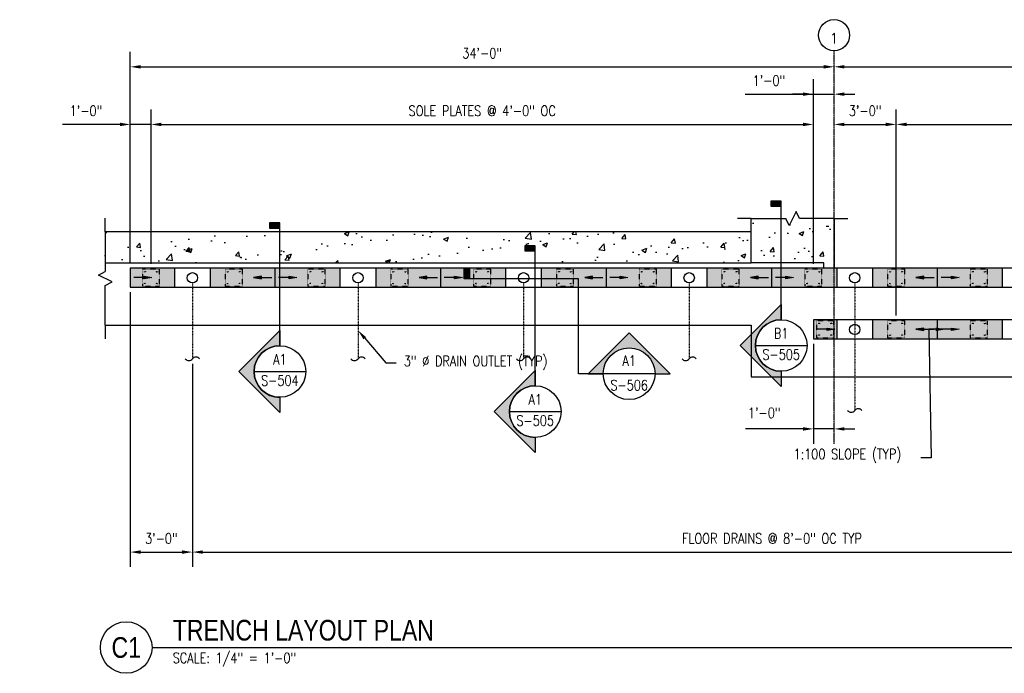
# Model space of a CAD drawing. Header units: inches. Extents: x -3662 to 6974, y 589 to 974.
# Tile 1 of 39: x -223 to 348, y 595 to 974. Entities that reach past the tile are written whole.
import ezdxf
from ezdxf import colors
from ezdxf.entities.mleader import LeaderData, LeaderLine
from ezdxf.enums import TextEntityAlignment as Align
from ezdxf.math import Vec2, Vec3

# ---------------------------------------------------------------- set-up
doc = ezdxf.new("R2010")
doc.units = ezdxf.units.IN
doc.header["$MEASUREMENT"] = 0
doc.linetypes.add('CENTER2', pattern=[1.125, 0.75, -0.125, 0.125, -0.125])
doc.linetypes.add('Dash', pattern=[0.25, 0.125, -0.125])
for name, color, linetype in [('A-DETL-THIN', 1, 'Continuous'), ('A-FLOR', 173, 'Continuous'), ('A-FLOR-PATT', 8, 'Continuous'), ('A-FLOR-SLOPE', 172, 'Continuous'), ('A-WALL', 4, 'Continuous'), ('A-WALL-PATT', 8, 'Continuous'), ('P-DRNS-PIPE', 3, 'Dash'), ('S-ANNO-DIMS', 1, 'Continuous'), ('S-ANNO-NOTE', 2, 'Continuous'), ('S-ANNO-SYMB', 2, 'Continuous'), ('S-ANNO-TEXT', 10, 'Continuous'), ('S-COLS', 53, 'Continuous'), ('S-DOOR-SOLE', 131, 'Dash'), ('S-DOOR-TRNCH', 173, 'Continuous'), ('S-GRID', 1, 'CENTER2'), ('S-GRID-IDEN', 1, 'Continuous')]:
    doc.layers.add(name, color=color, linetype=linetype)
doc.styles.add('Annotative', font='romans.shx', dxfattribs={"width": 0.8, "height": 0.125})
doc.styles.add('Arial', font='romans.shx', dxfattribs={"width": 0.8})
doc.styles.add('ROMANS', font='romans.shx', dxfattribs={"width": 0.8})
doc.styles.add('TITLES', font='swiss.ttf', dxfattribs={"width": 0.8, "height": 0.25})
doc.dimstyles.new('Annotative', dxfattribs={"dimscale": 0, "dimtxt": 0.125, "dimasz": 0.125, "dimexe": 0.18, "dimexo": 0.0625, "dimgap": 0.09, "dimtad": 1, "dimdec": 3, "dimzin": 3, "dimdsep": 46, "dimlunit": 4, "dimtxsty": 'Annotative', "dimcen": 0.09, "dimclrt": 2, "dimazin": 2, "dimtfac": 1, "dimtdec": 3, "dimtmove": 0, "dimatfit": 0, "dimfxl": 1, "dimtfill": 1, "dimfrac": 2, "dimtolj": 1, "dimtzin": 0, "dimarcsym": 0})

# ---------------------------------------------------------------- blocks, each defined once
blk = doc.blocks.new('Grid - Circle 3_8_-570341-TRENCH LAYOUT PLAN')
at = {"layer": 'S-GRID-IDEN'}
blk.add_circle((0, 0), 0.188, dxfattribs=at)
blk = doc.blocks.new('*D11')
at = {"layer": 'Defpoints', "color": 0, "transparency": 16777216}
for p in [(249.08, 947.03), (249.08, 859.03), (-158.93, 830.21)]:
    blk.add_point(p, dxfattribs=at)
at = {"layer": 'S-ANNO-DIMS', "color": 0, "lineweight": -2, "transparency": 16777216}
for p, q in [((-158.93, 833.21), (-158.93, 955.67)), ((-152.93, 947.03), (243.08, 947.03))]:
    blk.add_line(p, q, dxfattribs=at)
at = {"layer": 'S-ANNO-DIMS', "color": 0, "transparency": 16777216}
for points in [[(-152.93, 948.03), (-152.93, 946.03), (-158.93, 947.03)], [(243.08, 948.03), (243.08, 946.03), (249.08, 947.03)]]:
    blk.add_solid(points, dxfattribs=at)
at = {"layer": 'S-ANNO-DIMS', "color": 2, "lineweight": -3, "transparency": 16777216, "insert": (45.07, 954.92), "char_height": 6, "width": 30.0824, "attachment_point": 5, "style": 'Annotative'}
blk.add_mtext('\\A1;34\'-0"', dxfattribs=at)
blk = doc.blocks.new('*D10')
at = {"layer": 'Defpoints', "color": 0, "transparency": 16777216}
for p in [(237.1, 789.21), (249.08, 767.21), (249.08, 736.91)]:
    blk.add_point(p, dxfattribs=at)
at = {"layer": 'S-ANNO-DIMS', "color": 0, "lineweight": -2, "transparency": 16777216}
for p, q in [((237.1, 786.21), (237.1, 728.27)), ((231.1, 736.91), (197.71, 736.91)), ((249.08, 736.91), (237.1, 736.91)), ((255.08, 736.91), (261.08, 736.91))]:
    blk.add_line(p, q, dxfattribs=at)
at = {"layer": 'S-ANNO-DIMS', "color": 0, "transparency": 16777216}
for points in [[(231.1, 737.91), (231.1, 735.91), (237.1, 736.91)], [(255.08, 737.91), (255.08, 735.91), (249.08, 736.91)]]:
    blk.add_solid(points, dxfattribs=at)
at = {"layer": 'S-ANNO-DIMS', "color": 2, "lineweight": -3, "transparency": 16777216, "insert": (199.08, 749.23), "char_height": 6, "width": 24.6557, "attachment_point": 1, "line_spacing_factor": 0.983083, "style": 'Annotative'}
blk.add_mtext('\\A1;1\'-0"', dxfattribs=at)
blk = doc.blocks.new('*D9')
at = {"layer": 'Defpoints', "color": 0, "transparency": 16777216}
for p in [(-158.93, 819.21), (-122.93, 777.61), (-122.93, 665.44)]:
    blk.add_point(p, dxfattribs=at)
at = {"layer": 'S-ANNO-DIMS', "color": 0, "lineweight": -2, "transparency": 16777216}
for p, q in [((-158.93, 816.21), (-158.93, 656.8)), ((-122.93, 774.61), (-122.93, 656.8)), ((-152.93, 665.44), (-128.93, 665.44))]:
    blk.add_line(p, q, dxfattribs=at)
at = {"layer": 'S-ANNO-DIMS', "color": 0, "transparency": 16777216}
for points in [[(-152.93, 666.44), (-152.93, 664.44), (-158.93, 665.44)], [(-128.93, 666.44), (-128.93, 664.44), (-122.93, 665.44)]]:
    blk.add_solid(points, dxfattribs=at)
at = {"layer": 'S-ANNO-DIMS', "color": 2, "lineweight": -3, "transparency": 16777216, "insert": (-140.93, 673.33), "char_height": 6, "width": 24.6557, "attachment_point": 5, "style": 'Annotative'}
blk.add_mtext('\\A1;3\'-0"', dxfattribs=at)
blk = doc.blocks.new('*D8')
at = {"layer": 'Defpoints', "color": 0, "transparency": 16777216}
for p in [(-122.93, 777.61), (549.07, 747.61), (549.07, 665.44)]:
    blk.add_point(p, dxfattribs=at)
at = {"layer": 'S-ANNO-DIMS', "color": 0, "lineweight": -2, "transparency": 16777216}
for p, q in [((-122.93, 774.61), (-122.93, 656.8)), ((549.07, 744.61), (549.07, 656.8)), ((-116.93, 665.44), (543.07, 665.44))]:
    blk.add_line(p, q, dxfattribs=at)
at = {"layer": 'S-ANNO-DIMS', "color": 0, "transparency": 16777216}
for points in [[(-116.93, 666.44), (-116.93, 664.44), (-122.93, 665.44)], [(543.07, 666.44), (543.07, 664.44), (549.07, 665.44)]]:
    blk.add_solid(points, dxfattribs=at)
at = {"layer": 'S-ANNO-DIMS', "color": 2, "lineweight": -3, "transparency": 16777216, "insert": (213.07, 673.33), "char_height": 6, "width": 162.3139, "attachment_point": 5, "style": 'Annotative'}
blk.add_mtext('\\A1;FLOOR DRAINS @ 8\'-0" OC TYP', dxfattribs=at)
blk = doc.blocks.new('*U15')
at = {"lineweight": -3}
blk.add_hatch(color=256, dxfattribs=at).paths.add_polyline_path([(0, 1.522), (0, 1.585), (-0.125, 1.585), (-0.125, 1.522)])
h = blk.add_hatch(color=256, dxfattribs=at)
edge = h.paths.add_edge_path()
edge.add_line((0, -0.525), (0, -0.707))
edge.add_line((0, -0.707), (-0.495, -0.212))
edge.add_line((-0.495, -0.212), (0, 0.282))
edge.add_line((0, 0.282), (0, 0.1))
edge.add_arc((0, -0.212), 0.312, 90, 270)
at = {"linetype": 'Continuous', "lineweight": -3}
blk.add_line((0, 0.1), (0, 1.585), dxfattribs=at)
at = {"lineweight": -3}
for p, q in [((0, 0.282), (-0.495, -0.212)), ((-0.495, -0.212), (0, -0.707)), ((-0.312, -0.212), (0.312, -0.212))]:
    blk.add_line(p, q, dxfattribs=at)
at = {"lineweight": -3, "flags": 128}
blk.add_lwpolyline([(0, 1.522), (0, 1.585), (-0.125, 1.585), (-0.125, 1.522), (0, 1.522)], close=True, dxfattribs=at)
blk.add_lwpolyline([(0, -0.525), (0, -0.707), (-0.495, -0.212), (0, 0.282), (0, 0.1, 1), (0, -0.525)], format="xyb", close=True, dxfattribs=at)
blk.add_lwpolyline([(-0.016, -0.525), (-0.016, -0.525)], dxfattribs=at)
blk.add_lwpolyline([(-0.016, -0.525), (-0.016, -0.525)], dxfattribs=at)
at = {"lineweight": -3}
blk.add_circle((0, -0.212), 0.312, dxfattribs=at)
at = {"linetype": 'Continuous', "lineweight": -3, "style": 'Arial'}
blk.add_attdef('X#', text='', height=0.0938, dxfattribs=at).set_placement((0, -0.166), align=Align.BOTTOM_CENTER)
blk.add_attdef('X-###', text='', height=0.0938, dxfattribs=at).set_placement((0, -0.259), align=Align.TOP_CENTER)
blk = doc.blocks.new('*U16')
at = {"lineweight": -3}
blk.add_hatch(color=256, dxfattribs=at).paths.add_polyline_path([(0, 1.684), (0, 1.747), (-0.125, 1.747), (-0.125, 1.684)])
h = blk.add_hatch(color=256, dxfattribs=at)
edge = h.paths.add_edge_path()
edge.add_line((0, -0.312), (0, -0.495))
edge.add_line((0, -0.495), (-0.495, 0))
edge.add_line((-0.495, 0), (0, 0.495))
edge.add_line((0, 0.495), (0, 0.312))
edge.add_arc((0, 0), 0.312, 90, 270)
at = {"linetype": 'Continuous', "lineweight": -3}
blk.add_line((0, 0.312), (0, 1.747), dxfattribs=at)
at = {"lineweight": -3}
for p, q in [((0, 0.495), (-0.495, 0)), ((-0.312, 0), (0.312, 0)), ((-0.495, 0), (0, -0.495))]:
    blk.add_line(p, q, dxfattribs=at)
at = {"lineweight": -3, "flags": 128}
blk.add_lwpolyline([(0, 1.684), (0, 1.747), (-0.125, 1.747), (-0.125, 1.684), (0, 1.684)], close=True, dxfattribs=at)
blk.add_lwpolyline([(0, -0.312), (0, -0.495), (-0.495, 0), (0, 0.495), (0, 0.312, 1), (0, -0.312)], format="xyb", close=True, dxfattribs=at)
blk.add_lwpolyline([(-0.016, -0.312), (-0.016, -0.312)], dxfattribs=at)
blk.add_lwpolyline([(-0.016, -0.312), (-0.016, -0.312)], dxfattribs=at)
at = {"lineweight": -3}
blk.add_circle((0, 0), 0.312, dxfattribs=at)
at = {"linetype": 'Continuous', "lineweight": -3, "style": 'Arial'}
blk.add_attdef('X#', text='', height=0.0938, dxfattribs=at).set_placement((0, 0.047), align=Align.BOTTOM_CENTER)
blk.add_attdef('X-###', text='', height=0.0938, dxfattribs=at).set_placement((0, -0.047), align=Align.TOP_CENTER)
blk = doc.blocks.new('*U26')
for p, q in [((0.5, 1), (-0.5, -1)), ((1, 0), (0.5, 1)), ((-6.75, 0), (-8.75, 0)), ((-6.75, 0), (-1, 0)), ((-0.5, -1), (-1, 0)), ((6.75, 0), (1, 0)), ((6.75, 0), (8.75, 0))]:
    blk.add_line(p, q)
blk = doc.blocks.new('*U29')
for p, q in [((0.5, 1), (-0.5, -1)), ((1, 0), (0.5, 1)), ((-6, 0), (-8, 0)), ((-6, 0), (-1, 0)), ((-0.5, -1), (-1, 0)), ((6, 0), (1, 0)), ((6, 0), (8, 0))]:
    blk.add_line(p, q)
blk = doc.blocks.new('*U24')
at = {"linetype": 'Continuous', "lineweight": -3}
blk.add_line((1.125, 0.625), (29.5, 0.625), dxfattribs=at)
at = {"lineweight": -3}
blk.add_circle((0.812, 0.625), 0.312, dxfattribs=at)
at = {"lineweight": -3, "style": 'Arial'}
blk.add_attdef('DRAWING_AREA_TITLE', text='', height=0.187, dxfattribs=at).set_placement((1.374, 0.634), align=Align.BOTTOM_LEFT)
blk.add_attdef('X#', text='', height=0.187, dxfattribs=at).set_placement((0.812, 0.625), align=Align.MIDDLE_CENTER)
blk.add_attdef('SCALE:', text='', height=0.0938, dxfattribs=at).set_placement((1.374, 0.561), align=Align.TOP_LEFT)
blk = doc.blocks.new('ARROW')
for p, q in [((-0.09375, -0.015625), (-0.09375, 0.015625)), ((-0.09375, 0.015625), (0, 0)), ((0, 0), (-0.09375, -0.015625))]:
    blk.add_line(p, q)
blk.add_lwpolyline([(-0.09375, 0), (-0.21875, 0)])
blk.add_solid([(-0.09375, 0.015625), (0, 0), (-0.09375, -0.015625)])
blk = doc.blocks.new('*D36')
at = {"layer": 'Defpoints', "color": 0, "transparency": 16777216}
for p in [(604.08, 947.03), (249.08, 859.03), (604.08, 853.03)]:
    blk.add_point(p, dxfattribs=at)
at = {"layer": 'S-ANNO-DIMS', "color": 0, "lineweight": -2, "transparency": 16777216}
blk.add_line((255.08, 947.03), (598.08, 947.03), dxfattribs=at)
at = {"layer": 'S-ANNO-DIMS', "color": 0, "transparency": 16777216}
for points in [[(255.08, 948.03), (255.08, 946.03), (249.08, 947.03)], [(598.08, 948.03), (598.08, 946.03), (604.08, 947.03)]]:
    blk.add_solid(points, dxfattribs=at)
at = {"layer": 'S-ANNO-DIMS', "color": 2, "transparency": 16777216, "insert": (426.58, 954.92), "char_height": 6, "attachment_point": 5, "style": 'Annotative'}
blk.add_mtext('\\A1;29\'-7"', dxfattribs=at)
blk = doc.blocks.new('*D40')
at = {"layer": 'Defpoints', "color": 0, "transparency": 16777216}
for p in [(-146.93, 913.6), (-158.93, 830.21), (-146.93, 829.71)]:
    blk.add_point(p, dxfattribs=at)
at = {"layer": 'S-ANNO-DIMS', "color": 0, "lineweight": -2, "transparency": 16777216}
for p, q in [((-146.93, 832.71), (-146.93, 922.24)), ((-164.93, 913.6), (-198.31, 913.6)), ((-146.93, 913.6), (-158.93, 913.6)), ((-140.93, 913.6), (-134.93, 913.6))]:
    blk.add_line(p, q, dxfattribs=at)
at = {"layer": 'S-ANNO-DIMS', "color": 0, "transparency": 16777216}
for points in [[(-164.93, 914.6), (-164.93, 912.6), (-158.93, 913.6)], [(-140.93, 914.6), (-140.93, 912.6), (-146.93, 913.6)]]:
    blk.add_solid(points, dxfattribs=at)
at = {"layer": 'S-ANNO-DIMS', "color": 2, "lineweight": -3, "transparency": 16777216, "insert": (-184.62, 921.5), "char_height": 6, "attachment_point": 5, "style": 'Annotative'}
blk.add_mtext('\\A1;1\'-0"', dxfattribs=at)
blk = doc.blocks.new('*D41')
at = {"layer": 'Defpoints', "color": 0, "transparency": 16777216}
for p in [(237.07, 913.6), (-146.93, 829.71), (237.07, 829.71)]:
    blk.add_point(p, dxfattribs=at)
at = {"layer": 'S-ANNO-DIMS', "color": 0, "lineweight": -2, "transparency": 16777216}
blk.add_line((-140.93, 913.6), (231.07, 913.6), dxfattribs=at)
at = {"layer": 'S-ANNO-DIMS', "color": 0, "transparency": 16777216}
for points in [[(-140.93, 914.6), (-140.93, 912.6), (-146.93, 913.6)], [(231.07, 914.6), (231.07, 912.6), (237.07, 913.6)]]:
    blk.add_solid(points, dxfattribs=at)
at = {"layer": 'S-ANNO-DIMS', "color": 2, "lineweight": -3, "transparency": 16777216, "insert": (45.07, 921.5), "char_height": 6, "attachment_point": 5, "style": 'Annotative'}
blk.add_mtext('\\A1;SOLE PLATES @ 4\'-0" OC', dxfattribs=at)
blk = doc.blocks.new('*D42')
at = {"layer": 'Defpoints', "color": 0, "transparency": 16777216}
for p in [(249.08, 931.16), (237.07, 829.71), (249.08, 829.71)]:
    blk.add_point(p, dxfattribs=at)
at = {"layer": 'S-ANNO-DIMS', "color": 0, "lineweight": -2, "transparency": 16777216}
for p, q in [((237.07, 832.71), (237.07, 939.8)), ((197.6, 931.16), (237.07, 931.16)), ((231.07, 931.16), (225.07, 931.16)), ((237.07, 931.16), (249.08, 931.16)), ((237.07, 931.16), (249.08, 931.16)), ((255.08, 931.16), (261.08, 931.16))]:
    blk.add_line(p, q, dxfattribs=at)
at = {"layer": 'S-ANNO-DIMS', "color": 0, "transparency": 16777216}
for points in [[(231.07, 932.16), (231.07, 930.16), (237.07, 931.16)], [(255.08, 932.16), (255.08, 930.16), (249.08, 931.16)]]:
    blk.add_solid(points, dxfattribs=at)
at = {"layer": 'S-ANNO-DIMS', "color": 2, "transparency": 16777216, "insert": (211.29, 939.06), "char_height": 6, "attachment_point": 5, "style": 'Annotative', "bg_fill": 3, "box_fill_scale": 1.25, "bg_fill_color": 256, "bg_fill_true_color": 13158600, "bg_fill_transparency": 0}
blk.add_mtext('\\A1;1\'-0"', dxfattribs=at)
blk = doc.blocks.new('*D43')
at = {"layer": 'Defpoints', "color": 0, "transparency": 16777216}
for p in [(573.07, 913.6), (285.07, 829.71), (573.07, 799.71)]:
    blk.add_point(p, dxfattribs=at)
at = {"layer": 'S-ANNO-DIMS', "color": 0, "lineweight": -2, "transparency": 16777216}
for p, q in [((573.07, 802.71), (573.07, 922.24)), ((291.07, 913.6), (567.07, 913.6))]:
    blk.add_line(p, q, dxfattribs=at)
at = {"layer": 'S-ANNO-DIMS', "color": 0, "transparency": 16777216}
for points in [[(291.07, 914.6), (291.07, 912.6), (285.07, 913.6)], [(567.07, 914.6), (567.07, 912.6), (573.07, 913.6)]]:
    blk.add_solid(points, dxfattribs=at)
at = {"layer": 'S-ANNO-DIMS', "color": 2, "transparency": 16777216, "insert": (429.07, 921.5), "char_height": 6, "attachment_point": 5, "style": 'Annotative', "bg_fill": 3, "box_fill_scale": 1.25, "bg_fill_color": 256, "bg_fill_true_color": 13158600, "bg_fill_transparency": 0}
blk.add_mtext('\\A1;SOLE PLATES @ 4\'-0" OC', dxfattribs=at)
blk = doc.blocks.new('TRENCH SOLE PLATE')
at = {"lineweight": -3, "ltscale": 0.25}
blk.add_lwpolyline([(-5, 5), (-5, -5), (5, -5), (5, 5)], close=True, dxfattribs=at)
for centre in [(-3.5, 3.375), (3.5, 3.375), (-3.5, -3.375), (3.5, -3.375)]:
    blk.add_circle(centre, 0.25, dxfattribs=at)
blk = doc.blocks.new('*D46')
at = {"layer": 'Defpoints', "color": 0, "transparency": 16777216}
for p in [(285.07, 913.6), (249.08, 830.21), (285.07, 799.71)]:
    blk.add_point(p, dxfattribs=at)
at = {"layer": 'S-ANNO-DIMS', "color": 0, "lineweight": -2, "transparency": 16777216}
for p, q in [((285.07, 802.71), (285.07, 922.24)), ((255.08, 913.6), (279.07, 913.6))]:
    blk.add_line(p, q, dxfattribs=at)
at = {"layer": 'S-ANNO-DIMS', "color": 0, "transparency": 16777216}
for points in [[(255.08, 914.6), (255.08, 912.6), (249.08, 913.6)], [(279.07, 914.6), (279.07, 912.6), (285.07, 913.6)]]:
    blk.add_solid(points, dxfattribs=at)
at = {"layer": 'S-ANNO-DIMS', "color": 2, "transparency": 16777216, "insert": (267.07, 921.5), "char_height": 6, "attachment_point": 5, "style": 'Annotative', "bg_fill": 3, "box_fill_scale": 1.25, "bg_fill_color": 256, "bg_fill_true_color": 13158600, "bg_fill_transparency": 0}
blk.add_mtext('\\A1;3\'-0"', dxfattribs=at)
blk = doc.blocks.new('*U53')
at = {"lineweight": -3}
blk.add_hatch(color=256, dxfattribs=at).paths.add_polyline_path([(0, 1.522), (0, 1.585), (-0.125, 1.585), (-0.125, 1.522)])
h = blk.add_hatch(color=256, dxfattribs=at)
edge = h.paths.add_edge_path()
edge.add_line((0, -0.732), (0, -0.914))
edge.add_line((0, -0.914), (-0.495, -0.42))
edge.add_line((-0.495, -0.42), (0, 0.075))
edge.add_line((0, 0.075), (0, -0.107))
edge.add_arc((0, -0.42), 0.312, 90, 270)
at = {"linetype": 'Continuous', "lineweight": -3}
blk.add_line((0, -0.107), (0, 1.585), dxfattribs=at)
at = {"lineweight": -3}
for p, q in [((0, 0.075), (-0.495, -0.42)), ((-0.495, -0.42), (0, -0.914)), ((-0.312, -0.42), (0.312, -0.42))]:
    blk.add_line(p, q, dxfattribs=at)
at = {"lineweight": -3, "flags": 128}
blk.add_lwpolyline([(0, 1.522), (0, 1.585), (-0.125, 1.585), (-0.125, 1.522), (0, 1.522)], close=True, dxfattribs=at)
blk.add_lwpolyline([(0, -0.732), (0, -0.914), (-0.495, -0.42), (0, 0.075), (0, -0.107, 1), (0, -0.732)], format="xyb", close=True, dxfattribs=at)
blk.add_lwpolyline([(-0.016, -0.732), (-0.016, -0.732)], dxfattribs=at)
blk.add_lwpolyline([(-0.016, -0.732), (-0.016, -0.732)], dxfattribs=at)
at = {"lineweight": -3}
blk.add_circle((0, -0.42), 0.312, dxfattribs=at)
at = {"linetype": 'Continuous', "lineweight": -3, "style": 'Arial'}
blk.add_attdef('X#', text='', height=0.0938, dxfattribs=at).set_placement((0, -0.373), align=Align.BOTTOM_CENTER)
blk.add_attdef('X-###', text='', height=0.0938, dxfattribs=at).set_placement((0, -0.466), align=Align.TOP_CENTER)

msp = doc.modelspace()

# ---------------------------------------------------------------- hatches: boundary and pattern name
at = {"layer": 'A-FLOR-PATT'}
h = msp.add_hatch(dxfattribs=at)
h.set_pattern_fill('AR-SAND', color=256, scale=2)
h.paths.add_polyline_path([(-158.9285, 830.2127), (-158.9285, 819.2127), (-133.1785, 819.2125), (-133.1785, 830.2125)])
h.paths.add_polyline_path([(-74.9285, 819.212), (-74.9285, 830.212), (-112.6785, 830.2123), (-112.6785, 819.2123)])
h.paths.add_polyline_path([(-37.1785, 819.2116), (-37.1785, 830.2116), (-74.9285, 830.212), (-74.9285, 819.212)])
h.paths.add_polyline_path([(21.0715, 819.2111), (21.0715, 830.2111), (-16.6785, 830.2114), (-16.6785, 819.2114)])
h.paths.add_polyline_path([(58.8215, 819.2107), (58.8215, 830.2107), (21.0715, 830.2111), (21.0715, 819.2111)])
h.paths.add_polyline_path([(117.0715, 819.2102), (117.0715, 830.2102), (79.3215, 830.2106), (79.3215, 819.2106)])
h.paths.add_polyline_path([(154.8215, 819.2099), (154.8215, 830.2099), (117.0715, 830.2102), (117.0715, 819.2102)])
h.paths.add_polyline_path([(213.0715, 819.2093), (213.0715, 830.2093), (175.3215, 830.2097), (175.3215, 819.2097)])
h.paths.add_polyline_path([(250.8215, 819.209), (250.8215, 830.209), (249.0774, 830.209), (249.0774, 830.2059), (243.0774, 830.2059), (213.0715, 830.2064), (213.0715, 819.2093)])
h.paths.add_polyline_path([(271.3215, 830.2088), (271.3215, 819.2088), (309.0715, 819.2085), (309.0715, 830.2085)])
h.paths.add_polyline_path([(309.0715, 830.2085), (309.0715, 819.2085), (346.8215, 819.2081), (346.8215, 830.2081)])
h.paths.add_polyline_path([(405.0715, 819.2076), (405.0715, 830.2076), (367.3215, 830.2079), (367.3215, 819.2079)])
h.paths.add_polyline_path([(405.0715, 830.2076), (405.0715, 819.2076), (442.8215, 819.2072), (442.8215, 830.2072)])
h.paths.add_polyline_path([(463.3215, 830.2071), (463.3215, 819.2071), (501.0715, 819.2067), (501.0715, 830.2067)])
h.paths.add_polyline_path([(538.8215, 819.2064), (538.8215, 830.2064), (501.0715, 830.2067), (501.0715, 819.2067)])
h.paths.add_polyline_path([(585.0774, 830.2059), (559.3215, 830.2062), (559.3215, 819.2062), (585.0774, 819.2059), (612.0774, 819.2059), (612.0774, 830.2059)])
h = msp.add_hatch(dxfattribs=at)
h.set_pattern_fill('AR-SAND', color=256, scale=2)
h.paths.add_polyline_path([(250.8215, 800.2059), (237.0952, 800.2059), (237.0952, 789.2059), (250.8215, 789.2059)])
h.paths.add_polyline_path([(309.0715, 800.2059), (271.3215, 800.2059), (271.3215, 789.2059), (309.0715, 789.2059)])
h.paths.add_polyline_path([(346.8215, 800.2059), (309.0715, 800.2059), (309.0715, 789.2059), (346.8215, 789.2059)])
h.paths.add_polyline_path([(405.0715, 800.2059), (367.3215, 800.2059), (367.3215, 789.2059), (405.0715, 789.2059)])
h.paths.add_polyline_path([(442.8215, 800.2059), (405.0715, 800.2059), (405.0715, 789.2059), (442.8215, 789.2059)])
h.paths.add_polyline_path([(501.0715, 800.2059), (463.3215, 800.2059), (463.3215, 789.2059), (501.0715, 789.2059)])
h.paths.add_polyline_path([(538.8215, 800.2059), (501.0715, 800.2059), (501.0715, 789.2059), (538.8215, 789.2059)])
h.paths.add_polyline_path([(648.1997, 800.2059), (559.3215, 800.2059), (559.3215, 789.2059), (648.1997, 789.2059)])
h.paths.add_polyline_path([(706.4497, 800.2059), (668.6997, 800.2059), (668.6997, 789.2059), (706.4497, 789.2059)])
h.paths.add_polyline_path([(744.1997, 800.2059), (706.4497, 800.2059), (706.4497, 789.2059), (744.1997, 789.2059)])
h.paths.add_polyline_path([(803.0952, 800.2059), (764.6997, 800.2059), (764.6997, 789.2059), (803.0952, 789.2059)])
h.paths.add_polyline_path([(840.1997, 800.2059), (803.0952, 800.2059), (803.0952, 789.2059), (840.1997, 789.2059)])
h.paths.add_polyline_path([(898.4497, 800.2059), (860.6997, 800.2059), (860.6997, 789.2059), (898.4497, 789.2059)])
h.paths.add_polyline_path([(936.1997, 800.2059), (898.4497, 800.2059), (898.4497, 789.2059), (936.1997, 789.2059)])
h.paths.add_polyline_path([(1010.2202, 800.2059), (983.5774, 800.2059), (956.6997, 800.2059), (956.6997, 789.2059), (983.5774, 789.2059), (1010.2202, 789.2059)])
at = {"layer": 'A-WALL-PATT', "lineweight": -3}
h = msp.add_hatch(dxfattribs=at)
h.set_pattern_fill('AR-CONC', color=8, scale=4, style=0)
h.paths.add_polyline_path([(243.0774, 833.2059), (243.0774, 830.2059), (249.0774, 830.2059), (249.0774, 859.0281), (210.0774, 859.0281), (208.0774, 863.0281), (204.0774, 855.0281), (202.0774, 859.0281), (201.0774, 859.0281), (201.0774, 833.2059)])
h = msp.add_hatch(dxfattribs=at)
h.set_pattern_fill('AR-CONC', color=8, scale=4, style=0)
h.paths.add_polyline_path([(201.0774, 851.2059), (-173.462, 851.2059), (-173.462, 833.2059), (201.0774, 833.2059)])
at = {"layer": 'S-ANNO-SYMB', "lineweight": -3}
msp.add_hatch(color=256, dxfattribs=at).paths.add_polyline_path([(37.6998, 824.0012), (34.6998, 824.0012), (34.6998, 830.0012), (37.6998, 830.0012)])
h = msp.add_hatch(color=256, dxfattribs=at)
edge = h.paths.add_edge_path()
edge.add_line((145.2747, 768.9501), (154.0222, 768.9501))
edge.add_line((154.0222, 768.9501), (130.2747, 792.6975))
edge.add_line((130.2747, 792.6975), (106.5273, 768.9501))
edge.add_line((106.5273, 768.9501), (115.2748, 768.9501))
edge.add_arc((130.2747, 768.9501), 15, 0, 180, ccw=False)

# ---------------------------------------------------------------- linework, layer by layer
at = {"layer": 'A-FLOR', "lineweight": -3}
for p, q in [((-173.462, 797.2059), (201.0774, 797.2059)), ((201.0774, 797.2059), (201.0774, 767.2059)), ((201.0774, 767.2059), (561.0774, 767.2059))]:
    msp.add_line(p, q, dxfattribs=at)
at = {"layer": 'A-FLOR-SLOPE', "lineweight": -3}
for p, q in [((-74.9285, 819.2059), (-74.9285, 830.2059)), ((21.0715, 819.2059), (21.0715, 830.2059)), ((117.0715, 819.2059), (117.0715, 830.2059)), ((213.0715, 819.2059), (213.0715, 830.2127)), ((309.0715, 819.2059), (309.0715, 830.2059)), ((309.0715, 789.2059), (309.0715, 800.2059))]:
    msp.add_line(p, q, dxfattribs=at)
at = {"layer": 'A-WALL', "lineweight": -3}
for p, q in [((201.0774, 851.2059), (-173.462, 851.2059)), ((-173.462, 833.2059), (201.0774, 833.2059))]:
    msp.add_line(p, q, dxfattribs=at)
at = {"layer": 'P-DRNS-PIPE', "lineweight": -3}
for p, q in [((-122.9285, 821.6097), (-122.9285, 777.6097)), ((-26.9285, 821.6097), (-26.9285, 777.6097)), ((69.0715, 821.6097), (69.0715, 777.6097)), ((165.0715, 821.6097), (165.0715, 777.6097)), ((261.0715, 821.6097), (261.0715, 747.6097))]:
    msp.add_line(p, q, dxfattribs=at)
at = {"layer": 'P-DRNS-PIPE', "linetype": 'Continuous', "lineweight": -3}
for centre in [(-122.9285, 824.6097), (-26.9285, 824.6097), (69.0715, 824.6097), (165.0715, 824.6097), (261.0715, 824.6097), (261.0715, 794.6097)]:
    msp.add_circle(centre, 3, dxfattribs=at)
for centre, start, end in [((-124.991, 779.1566), 216.869898, 323.130102), ((-120.866, 776.0628), 36.869898, 143.130102), ((-28.991, 779.1566), 216.869898, 323.130102), ((-24.866, 776.0628), 36.869898, 143.130102), ((67.009, 779.1566), 216.869898, 323.130102), ((71.134, 776.0628), 36.869898, 143.130102), ((163.009, 779.1566), 216.869898, 323.130102), ((167.134, 776.0628), 36.869898, 143.130102), ((263.134, 746.0628), 36.869898, 143.130102), ((259.009, 749.1566), 216.869898, 323.130102)]:
    msp.add_arc(centre, 2.5781, start, end, dxfattribs=at)
at = {"layer": 'S-ANNO-SYMB', "lineweight": -3}
for p, q in [((106.5273, 768.9501), (130.2747, 792.6975)), ((130.2747, 792.6975), (154.0222, 768.9501))]:
    msp.add_line(p, q, dxfattribs=at)
msp.add_lwpolyline([(37.6998, 824.0012), (34.6998, 824.0012), (34.6998, 830.0012), (37.6998, 830.0012), (37.6998, 824.0012)], close=True, dxfattribs=at)
msp.add_lwpolyline([(145.2747, 768.9501), (100.9188, 768.9501), (100.9188, 824.0012), (34.6998, 824.0012)], dxfattribs=at)
at = {"layer": 'S-ANNO-SYMB', "lineweight": -3, "flags": 128}
msp.add_lwpolyline([(145.2747, 768.9501), (154.0222, 768.9501), (130.2747, 792.6975), (106.5273, 768.9501), (115.2748, 768.9501, -1), (145.2747, 768.9501)], format="xyb", close=True, dxfattribs=at)
at = {"layer": 'S-ANNO-SYMB', "lineweight": -3}
msp.add_circle((130.2747, 768.9501), 15, dxfattribs=at)
at = {"layer": 'S-COLS', "lineweight": -3}
msp.add_lwpolyline([(249.0774, 859.0281), (249.0774, 859.0281), (249.0774, 830.2059), (243.0774, 830.2059), (243.0774, 833.2059), (201.0774, 833.2059), (201.0774, 859.0281)], dxfattribs=at)
at = {"layer": 'S-DOOR-TRNCH', "lineweight": -3}
for p, q in [((-133.1785, 819.2059), (-133.1785, 830.2127)), ((-112.6785, 830.2059), (-112.6785, 819.2059)), ((-37.1785, 819.2059), (-37.1785, 830.2059)), ((-16.6785, 830.2059), (-16.6785, 819.2059)), ((58.8215, 819.2059), (58.8215, 830.2059)), ((79.3215, 830.2059), (79.3215, 819.2059)), ((154.8215, 819.2059), (154.8215, 830.2059)), ((175.3215, 830.2059), (175.3215, 819.2059)), ((250.8215, 819.2059), (250.8215, 830.2059)), ((271.3215, 830.2059), (271.3215, 819.2059)), ((346.8215, 819.2059), (346.8215, 830.2059)), ((250.8215, 789.2059), (250.8215, 800.2059)), ((271.3215, 800.2059), (271.3215, 789.2059)), ((346.8215, 789.2059), (346.8215, 800.2059))]:
    msp.add_line(p, q, dxfattribs=at)
for points in [[(585.0774, 830.2059), (-158.9285, 830.2127), (-158.9285, 819.2127), (585.0774, 819.2059)], [(983.5774, 800.2059), (237.0952, 800.2059), (237.0952, 789.2059), (983.5774, 789.2059)]]:
    msp.add_lwpolyline(points, dxfattribs=at)
at = {"layer": 'S-GRID', "lineweight": -3}
msp.add_line((249.0774, 728.2695), (249.0774, 956.3841), dxfattribs=at)

# ---------------------------------------------------------------- block references
at = {"layer": 'A-DETL-THIN', "xscale": 4, "yscale": 4, "zscale": 4}
msp.add_blockref('*U29', (225.0774, 859.0281), dxfattribs=at)
at = {"layer": 'A-DETL-THIN', "xscale": 4, "yscale": 4, "zscale": 4, "rotation": 270}
msp.add_blockref('*U26', (-173.462, 824.2059), dxfattribs=at)
at = {"layer": 'S-ANNO-SYMB', "lineweight": -3}
ref = msp.add_blockref('*U16', (218.4214, 785.3018), dxfattribs=dict(at, xscale=48, yscale=48, zscale=48))
ref.add_attrib('X-###', 'S-505', dxfattribs={"color": 1, "linetype": 'Continuous', "lineweight": -2, "height": 6, "style": 'ROMANS', "width": 0.8}).set_placement((218.4214, 783.0518), align=Align.TOP_CENTER)
ref.add_attrib('X#', 'B1', dxfattribs={"layer": 'S-ANNO-TEXT', "color": 1, "linetype": 'Continuous', "lineweight": -2, "height": 6, "style": 'ROMANS', "width": 0.8}).set_placement((218.4214, 787.5518), align=Align.BOTTOM_CENTER)
ref = msp.add_blockref('*U15', (-72.215, 780.4188), dxfattribs=dict(at, xscale=48, yscale=48, zscale=48))
ref.add_attrib('X-###', 'S-504', dxfattribs={"color": 1, "linetype": 'Continuous', "lineweight": -2, "height": 6, "style": 'ROMANS', "width": 0.8}).set_placement((-72.215, 767.974), align=Align.TOP_CENTER)
ref.add_attrib('X#', 'A1', dxfattribs={"layer": 'S-ANNO-TEXT', "color": 1, "linetype": 'Continuous', "lineweight": -2, "height": 6, "style": 'ROMANS', "width": 0.8}).set_placement((-72.215, 772.474), align=Align.BOTTOM_CENTER)
ref = msp.add_blockref('*U53', (75.8144, 767.1128), dxfattribs=dict(at, xscale=48, yscale=48, zscale=48))
ref.add_attrib('X-###', 'S-505', dxfattribs={"color": 1, "linetype": 'Continuous', "lineweight": -2, "height": 6, "style": 'ROMANS', "width": 0.8}).set_placement((75.8144, 744.7237), align=Align.TOP_CENTER)
ref.add_attrib('X#', 'A1', dxfattribs={"layer": 'S-ANNO-TEXT', "color": 1, "linetype": 'Continuous', "lineweight": -2, "height": 6, "style": 'ROMANS', "width": 0.8}).set_placement((75.8144, 749.2237), align=Align.BOTTOM_CENTER)
at = {"layer": 'S-ANNO-SYMB', "xscale": 48, "yscale": 48, "zscale": 48}
for p in [(-146.4285, 824.711), (-62.4285, 824.7059), (33.5715, 824.7059), (129.5715, 824.7059), (225.5715, 824.7093), (249.5952, 794.7059), (321.5715, 794.7059)]:
    msp.add_blockref('ARROW', p, dxfattribs=at)
at = {"layer": 'S-ANNO-SYMB', "xscale": -48, "yscale": 48, "zscale": 48, "rotation": 359.9999999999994}
for p in [(-87.4285, 824.7059), (8.5715, 824.7059), (104.5715, 824.7059), (200.5715, 824.7093), (296.5715, 794.7059)]:
    msp.add_blockref('ARROW', p, dxfattribs=at)
at = {"layer": 'S-ANNO-SYMB', "lineweight": -3}
ref = msp.add_blockref('*U24', (-200.2951, 580.0865), dxfattribs=dict(at, xscale=47.999999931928, yscale=47.999999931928, zscale=47.999999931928))
ref.add_attrib('SCALE:', 'SCALE: 1/4" = 1\'-0"', dxfattribs={"layer": '0', "lineweight": -3, "height": 6, "style": 'Annotative', "width": 0.796875}).set_placement((-134.3289, 606.9946), align=Align.TOP_LEFT)
ref.add_attrib('DRAWING_AREA_TITLE', 'TRENCH LAYOUT PLAN', dxfattribs={"layer": '0', "lineweight": -3, "height": 12, "style": 'TITLES', "width": 0.796875}).set_placement((-134.3289, 610.514), align=Align.BOTTOM_LEFT)
ref.add_attrib('X#', 'C1', dxfattribs={"layer": '0', "lineweight": -3, "height": 12, "style": 'TITLES', "width": 0.796875}).set_placement((-161.2951, 610.0865), align=Align.MIDDLE_CENTER)
at = {"layer": 'S-DOOR-SOLE'}
for p in [(-146.9285, 824.7059), (-98.9285, 824.7059), (-50.9285, 824.7059), (-2.9285, 824.7059), (45.0715, 824.7059), (93.0715, 824.7059), (141.0715, 824.7059), (189.0715, 824.7059), (243.9584, 794.7059)]:
    msp.add_blockref('TRENCH SOLE PLATE', p, dxfattribs=at)
at = {"layer": 'S-GRID-IDEN', "lineweight": -3, "xscale": 47.99999999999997, "yscale": 47.99999999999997, "zscale": 47.99999999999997}
msp.add_blockref('Grid - Circle 3_8_-570341-TRENCH LAYOUT PLAN', (249.0774, 965.3841), dxfattribs=at)

# ---------------------------------------------------------------- texts
at = {"layer": 'S-ANNO-SYMB', "color": 1, "lineweight": -3, "style": 'ROMANS', "width": 0.8}
for tag, text, p in [('A1', 'X#', (130.2747, 776.4501)), ('S-506', '', (130.2747, 762.2938))]:
    msp.add_attdef(tag, text=text, height=6, dxfattribs=at).set_placement(p, align=Align.MIDDLE_CENTER)
at = {"layer": 'S-GRID-IDEN', "lineweight": -3, "insert": (249.0297, 963.5742), "char_height": 6, "width": 4.898268, "attachment_point": 5, "line_spacing_factor": 0.981704, "style": 'Annotative'}
msp.add_mtext('\\pxqc,t3.2,6.4,9.6,12.8,16,19.2,22.4,25.6,28.8,32,35.2,38.4,41.6,44.8,48,51.2,54.4,57.6,60.8,64,67.2,70.4,73.6,76.8,80,83.2,86.4,89.6,92.8,96,99.2,102.4;{1}', dxfattribs=at)

# ---------------------------------------------------------------- dimensions: what is measured, and where the dimension line sits
at = {"layer": 'S-ANNO-DIMS', "lineweight": -3}
for base, p1, p2, override, picture, middle in [((249.0774, 947.0323), (-158.9285, 830.2127), (249.0774, 859.0281), {"dimpost": '\\X', "dimse2": 1, "dimtfill": 0}, '*D11', (45.0744, 954.9238)), ((-122.9285, 665.4391), (-158.9284, 819.2127), (-122.9285, 777.6097), {"dimpost": '\\X', "dimtfill": 0}, '*D9', (-140.9285, 673.3305))]:
    dim = msp.add_linear_dim(base=base, p1=p1, p2=p2, dimstyle='Annotative', override=override, dxfattribs=at)
    dim.commit()
    dim.dimension.update_dxf_attribs({"geometry": picture, "text_midpoint": middle})
at = {"layer": 'S-ANNO-DIMS'}
dim = msp.add_linear_dim(base=(604.0774, 947.0323), p1=(249.0774, 859.0281), p2=(604.0774, 853.0281), dimstyle='Annotative', override={"dimpost": '\\X', "dimse1": 1, "dimse2": 1, "dimtfill": 0}, dxfattribs=at)
dim.commit()
dim.dimension.update_dxf_attribs({"geometry": '*D36', "text_midpoint": (426.5774, 954.9238)})
at = {"layer": 'S-ANNO-DIMS', "lineweight": -3}
dim = msp.add_linear_dim(base=(237.0715, 913.6038), p1=(-146.9285, 829.7059), p2=(237.0715, 829.7059), text='SOLE PLATES @ 4\'-0" OC', dimstyle='Annotative', override={"dimpost": '\\X', "dimse1": 1, "dimse2": 1, "dimtfill": 0}, dxfattribs=at)
dim.commit()
dim.dimension.update_dxf_attribs({"geometry": '*D41', "text_midpoint": (45.0715, 921.4953)})
for base, p1, p2, override, picture, middle in [((-146.9285, 913.6038), (-158.9285, 830.2127), (-146.9285, 829.7059), {"dimpost": '\\X', "dimse1": 1, "dimtfill": 0}, '*D40', (-184.6199, 913.6038)), ((249.0774, 736.9095), (237.0952, 789.2059), (249.0774, 767.2059), {"dimpost": '\\X', "dimse2": 1, "dimtfill": 0}, '*D10', (211.4038, 736.9095))]:
    dim = msp.add_linear_dim(base=base, p1=p1, p2=p2, dimstyle='Annotative', override=override, dxfattribs=at)
    dim.commit()
    dim.dimension.update_dxf_attribs({"geometry": picture, "text_midpoint": middle, "dimtype": 160})
dim = msp.add_linear_dim(base=(549.0715, 665.4391), p1=(-122.9285, 777.6097), p2=(549.0715, 747.6097), text='FLOOR DRAINS @ 8\'-0" OC TYP', dimstyle='Annotative', override={"dimpost": '\\X', "dimtfill": 0}, dxfattribs=at)
dim.commit()
dim.dimension.update_dxf_attribs({"geometry": '*D8', "text_midpoint": (213.0715, 665.4391), "dimtype": 160})

# ---------------------------------------------------------------- leaders
at = {"layer": 'S-ANNO-NOTE', "lineweight": -3}
ml = msp.add_multileader_mtext('Standard', dxfattribs=at)
ml.set_content('HIGH POINT AT MIDPOINT BETWEEN DRAINS (TYP)', color=256, style='Annotative')
ml.set_leader_properties(color=1, linetype='ByLayer', lineweight=-1)
ml.build(insert=Vec2(0, 0))
ml.multileader.update_dxf_attribs({"text_right_attachment_type": 3, "dogleg_length": 0.125, "arrow_head_size": 6, "scale": 48})
ctx = ml.context
ctx.base_point, ctx.scale, ctx.char_height, ctx.arrow_head_size, ctx.landing_gap_size, ctx.plane_origin = Vec3(697.941, 842.6914), 48, 6, 6, 4.32, Vec3(802.9542, 797.0007)
ctx.right_attachment, ctx.text_align_type = 3, 2
notes = []
notes.append((ctx, [(0, (1, 1, 0), (803.0952, 831.5485), (-1, 0), 6, [(0, [(803.0952, 800.2059)], 0, [])])]))
ctx.mtext.insert, ctx.mtext.width, ctx.mtext.alignment, ctx.mtext.flow_direction = Vec3(792.7752, 846.6914), 92.799504, 3, 5
ml = msp.add_multileader_mtext('Standard', dxfattribs=at)
ml.set_content('3" %%C DRAIN OUTLET (TYP)', color=256, style='Annotative')
ml.set_leader_properties(color=1, linetype='ByLayer', lineweight=-1)
ml.build(insert=Vec2(0, 0))
ml.multileader.update_dxf_attribs({"text_right_attachment_type": 3, "dogleg_length": 0.125, "arrow_head_size": 6, "scale": 48})
ctx = ml.context
ctx.base_point, ctx.scale, ctx.char_height, ctx.arrow_head_size, ctx.landing_gap_size, ctx.plane_origin = Vec3(-4.7276, 775.2856), 48, 6, 6, 4.32, Vec3(16.3574, 786.4544)
ctx.right_attachment = 3
notes.append((ctx, [(1, (1, 1, 0), (-10.7276, 775.2856), (1, 0), 6, [(1, [(-26.9285, 794.0787)], 0, [])])]))
ctx.mtext.insert, ctx.mtext.width, ctx.mtext.flow_direction = Vec3(-0.4076, 779.2856), 56.530008, 5
ml = msp.add_multileader_mtext('Standard', dxfattribs=at)
ml.set_content('1:100 SLOPE (TYP)', color=256, style='Annotative')
ml.set_leader_properties(color=1, linetype='ByLayer', lineweight=-1)
ml.build(insert=Vec2(0, 0))
ml.multileader.update_dxf_attribs({"text_right_attachment_type": 3, "dogleg_length": 0.125, "arrow_head_size": 6, "scale": 48})
ctx = ml.context
ctx.base_point, ctx.scale, ctx.char_height, ctx.arrow_head_size, ctx.landing_gap_size, ctx.plane_origin = Vec3(221.2394, 721.3224), 48, 6, 6, 4.32, Vec3(351.6791, 748.6866)
ctx.right_attachment = 3
notes.append((ctx, [(0, (1, 1, 0), (305.3651, 720.1795), (-1, 0), 6, [(1, [(314.0715, 794.7059), (304.0715, 794.7059)], 0, [])])]))
ctx.mtext.insert, ctx.mtext.width, ctx.mtext.flow_direction = Vec3(225.5594, 725.3224), 74.625012, 5
for ctx, leaders in notes:
    for number, flags, end, landing, length, lines in leaders:
        leader = LeaderData()
        leader.index, (leader.has_last_leader_line, leader.has_dogleg_vector, leader.attachment_direction) = number, flags
        leader.last_leader_point, leader.dogleg_vector, leader.dogleg_length = Vec3(end), Vec3(landing), length
        for number, points, colour, breaks in lines:
            line = LeaderLine()
            line.index, line.vertices, line.color, line.breaks = number, Vec3.list(points), colors.encode_raw_color(colour), breaks
            leader.lines.append(line)
        ctx.leaders.append(leader)

# ---------------------------------------------------------------- next in the draw order: dimensions: what is measured, and where the dimension line sits
at = {"layer": 'S-ANNO-DIMS'}
dim = msp.add_linear_dim(base=(249.0774, 931.1644), p1=(237.0715, 829.7059), p2=(249.0774, 829.7059), dimstyle='Annotative', override={"dimpost": '\\X', "dimse2": 1}, dxfattribs=at)
dim.commit()
dim.dimension.update_dxf_attribs({"geometry": '*D42', "text_midpoint": (211.2872, 931.1644), "dimtype": 160})
dim = msp.add_linear_dim(base=(573.0715, 913.6038), p1=(285.0715, 829.7059), p2=(573.0715, 799.7059), text='SOLE PLATES @ 4\'-0" OC', dimstyle='Annotative', override={"dimpost": '\\X', "dimse1": 1}, dxfattribs=at)
dim.commit()
dim.dimension.update_dxf_attribs({"geometry": '*D43', "text_midpoint": (429.0715, 921.4953)})

# ---------------------------------------------------------------- next in the draw order: block references
at = {"layer": 'S-ANNO-SYMB', "xscale": -48, "yscale": 48, "zscale": 48, "rotation": 359.9999999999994}
msp.add_blockref('ARROW', (296.5715, 824.7059), dxfattribs=at)
at = {"layer": 'S-ANNO-SYMB', "xscale": 48, "yscale": 48, "zscale": 48}
msp.add_blockref('ARROW', (321.5715, 824.7059), dxfattribs=at)
at = {"layer": 'S-DOOR-SOLE'}
for p in [(237.0715, 824.7059), (285.0715, 824.7059), (333.0715, 824.7059), (333.0715, 794.7059)]:
    msp.add_blockref('TRENCH SOLE PLATE', p, dxfattribs=at)

# ---------------------------------------------------------------- next in the draw order: dimensions: what is measured, and where the dimension line sits
at = {"layer": 'S-ANNO-DIMS'}
dim = msp.add_linear_dim(base=(285.0715, 913.6038), p1=(249.0774, 830.2059), p2=(285.0715, 799.7059), dimstyle='Annotative', override={"dimpost": '\\X', "dimse1": 1}, dxfattribs=at)
dim.commit()
dim.dimension.update_dxf_attribs({"geometry": '*D46', "text_midpoint": (267.0744, 921.4953)})

# ---------------------------------------------------------------- next in the draw order: block references
at = {"layer": 'S-DOOR-SOLE'}
msp.add_blockref('TRENCH SOLE PLATE', (285.0715, 794.7059), dxfattribs=at)

doc.saveas('drawing.dxf')
